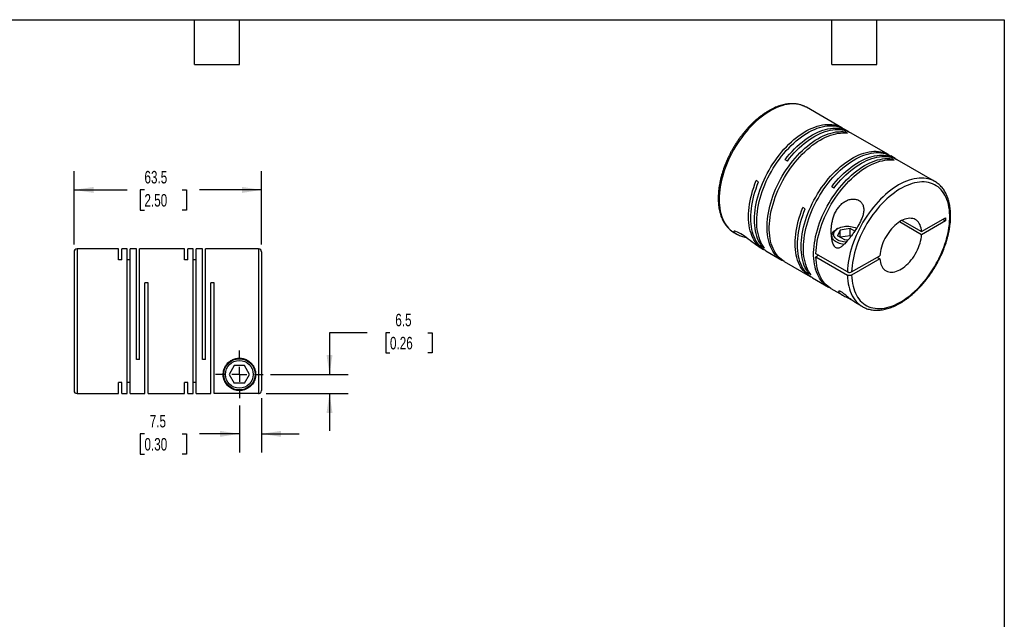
# Model space of a CAD drawing. Header units: millimetres. Extents: x 13 to 546, y 13 to 419.
# Tile 3 of 3: x 213 to 546, y 216 to 419. Entities that reach past the tile are written whole.
import ezdxf

# ---------------------------------------------------------------- set-up
doc = ezdxf.new("R2010")
doc.units = ezdxf.units.MM
doc.header["$LTSCALE"] = 2
doc.linetypes.add('SLD-Center', pattern=[19.05, 15.24, -1.27, 1.27, -1.27])
doc.linetypes.add('SLD-Solid', pattern=[0])
doc.layers.add('CENTER', color=40, linetype='SLD-Center')
doc.layers.add('DIMENSIONS', color=140, linetype='SLD-Solid', lineweight=25)
doc.layers.add('TEXT', color=140, linetype='SLD-Solid', lineweight=25)
doc.styles.add('SLDTEXTSTYLE0', font='TXT', dxfattribs={"width": 0.7})
doc.dimstyles.new('SLDDIMSTYLE1', dxfattribs={"dimtxt": 4.316016, "dimasz": 6.604, "dimexe": 0, "dimexo": 0.0625, "dimgap": 1.079004, "dimtad": 0, "dimtih": 1, "dimtoh": 1, "dimdec": 1, "dimrnd": 1e-09, "dimzin": 12, "dimdsep": 46, "dimtxsty": 'SLDTEXTSTYLE0', "dimsah": 1, "dimcen": 0.09, "dimadec": 0, "dimazin": 3, "dimtfac": 1, "dimtdec": 1, "dimtmove": 0, "dimatfit": 0, "dimfxl": 0, "dimfrac": 2, "dimtolj": 1, "dimtzin": 12, "dimarcsym": 0})
doc.dimstyles.new('SLDDIMSTYLE4', dxfattribs={"dimtxt": 4.316016, "dimasz": 6.604, "dimexe": 0, "dimexo": 0.0625, "dimgap": 1.079004, "dimtad": 0, "dimtih": 1, "dimtoh": 1, "dimdec": 1, "dimrnd": 1e-09, "dimzin": 12, "dimdsep": 46, "dimtxsty": 'SLDTEXTSTYLE0', "dimsah": 1, "dimcen": 0.09, "dimadec": 0, "dimazin": 3, "dimtfac": 1, "dimtdec": 1, "dimtofl": 0, "dimtmove": 0, "dimatfit": 3, "dimfxl": 0, "dimfrac": 2, "dimtolj": 1, "dimtzin": 12, "dimarcsym": 0})

# ---------------------------------------------------------------- blocks, each defined once
blk = doc.blocks.new('_D_5')
at = {"layer": 'DIMENSIONS'}
for p, q in [((231.04, 342.95), (231.04, 367.76)), ((294.54, 342.95), (294.54, 367.76)), ((231.04, 361.41), (249.03, 361.41)), ((254.88, 361.41), (253.43, 361.41)), ((253.43, 361.41), (253.43, 354.56)), ((267.7, 361.41), (269.15, 361.41)), ((269.15, 361.41), (269.15, 354.56)), ((294.54, 361.41), (273.55, 361.41)), ((253.43, 354.56), (254.88, 354.56)), ((269.15, 354.56), (267.7, 354.56))]:
    blk.add_line(p, q, dxfattribs=at)
for points in [[(231.04, 361.41), (237.65, 360.4), (237.65, 362.43)], [(294.54, 361.41), (287.94, 362.43), (287.94, 360.4)]]:
    blk.add_solid(points, dxfattribs=at)
at = {"layer": 'DIMENSIONS', "char_height": 4.233, "attachment_point": 1, "style": 'SLDTEXTSTYLE0'}
for s, insert in [('63.5', (254.88, 367.84)), ('2.50', (254.88, 360.01))]:
    blk.add_mtext(s, dxfattribs=dict(at, insert=insert))
blk = doc.blocks.new('_D_6')
at = {"layer": 'DIMENSIONS'}
for p, q in [((294.54, 290.88), (294.54, 272.4)), ((287.04, 288.33), (287.04, 272.4)), ((254.88, 278.75), (253.43, 278.75)), ((253.43, 278.75), (253.43, 271.89)), ((267.7, 278.75), (269.15, 278.75)), ((269.15, 278.75), (269.15, 271.89)), ((287.04, 278.75), (273.55, 278.75)), ((294.54, 278.75), (307.24, 278.75)), ((253.43, 271.89), (254.88, 271.89)), ((269.15, 271.89), (267.7, 271.89))]:
    blk.add_line(p, q, dxfattribs=at)
for points in [[(287.04, 278.75), (280.44, 279.76), (280.44, 277.73)], [(294.54, 278.75), (301.15, 277.73), (301.15, 279.76)]]:
    blk.add_solid(points, dxfattribs=at)
at = {"layer": 'DIMENSIONS', "char_height": 4.233, "attachment_point": 1, "style": 'SLDTEXTSTYLE0'}
for s, insert in [('7.5', (256.67, 285.17)), ('0.30', (254.88, 277.34))]:
    blk.add_mtext(s, dxfattribs=dict(at, insert=insert))
blk = doc.blocks.new('_D_7')
at = {"layer": 'DIMENSIONS'}
for p, q in [((330.26, 313.01), (317.56, 313.01)), ((317.56, 313.01), (317.56, 298.91)), ((338.04, 313.01), (336.6, 313.01)), ((336.6, 313.01), (336.6, 306.15)), ((350.87, 313.01), (352.32, 313.01)), ((352.32, 313.01), (352.32, 306.15)), ((336.6, 306.15), (338.04, 306.15)), ((352.32, 306.15), (350.87, 306.15)), ((297.62, 298.91), (323.91, 298.91)), ((296.08, 292.42), (323.91, 292.42)), ((317.56, 292.42), (317.56, 279.72))]:
    blk.add_line(p, q, dxfattribs=at)
for points in [[(317.56, 298.91), (318.58, 305.52), (316.55, 305.52)], [(317.56, 292.42), (316.55, 285.82), (318.58, 285.82)]]:
    blk.add_solid(points, dxfattribs=at)
at = {"layer": 'DIMENSIONS', "char_height": 4.233, "attachment_point": 1, "style": 'SLDTEXTSTYLE0'}
for s, insert in [('6.5', (339.84, 319.43)), ('0.26', (338.04, 311.61))]:
    blk.add_mtext(s, dxfattribs=dict(at, insert=insert))
blk = doc.blocks.new('SW_CENTERMARKSYMBOL_2')
at = {"layer": 'CENTER', "color": 0}
for p, q in [((0, 5.08), (0, 8.04)), ((-5.08, 0), (-8.04, 0)), ((0, 0), (-2.54, 0)), ((0, 0), (0, 2.54)), ((0, 0), (0, -2.54)), ((0, 0), (2.54, 0)), ((5.08, 0), (8.04, 0)), ((0, -5.08), (0, -8.04))]:
    blk.add_line(p, q, dxfattribs=at)

msp = doc.modelspace()

# ---------------------------------------------------------------- linework, layer by layer
for p, q in [((479.07, 389.4), (479.05, 389.41)), ((491.05, 382.48), (479.07, 389.4)), ((493.28, 381.2), (491.83, 382.03)), ((493.02, 380.63), (492.24, 381.08)), ((492.24, 380.71), (492.24, 381.08)), ((506.86, 373.36), (494.06, 380.75)), ((472.62, 371.18), (471.84, 371.63)), ((509.08, 372.07), (507.64, 372.91)), ((508.82, 371.51), (508.04, 371.95)), ((508.04, 371.59), (508.04, 371.95)), ((522.56, 364.3), (509.86, 371.62)), ((462.88, 364.12), (462.11, 364.57)), ((488.42, 362.06), (487.64, 362.51)), ((478.69, 354.99), (477.91, 355.44)), ((518.07, 346.21), (510.55, 350.55)), ((511.47, 351.08), (518.07, 347.27)), ((518.07, 347.27), (526.22, 351.98)), ((526.22, 350.92), (518.07, 346.21)), ((525.3, 351.45), (526.22, 350.92)), ((526.22, 351.98), (526.22, 350.92)), ((454.57, 346.97), (455.32, 346.53)), ((489.66, 348.3), (489.23, 348.06)), ((490.53, 347.8), (489.64, 345.87)), ((493.88, 348.32), (490.53, 347.8)), ((490.53, 345.35), (490.53, 347.8)), ((495.45, 347.41), (493.88, 348.32)), ((493.88, 345.87), (493.88, 348.32)), ((487.68, 345.9), (487.68, 344.91)), ((492.09, 344.45), (489.64, 345.87)), ((493.88, 345.87), (490.53, 345.35)), ((492.09, 344.45), (493.37, 344.65)), ((494.19, 345.69), (493.88, 345.87)), ((231.04, 340.41), (231.04, 293.41)), ((246.14, 341.41), (232.04, 341.41)), ((232.04, 341.41), (232.04, 292.41)), ((246.14, 337.68), (246.14, 341.41)), ((248.99, 341.41), (247.24, 341.41)), ((247.24, 337.68), (247.24, 341.41)), ((248.99, 292.41), (248.99, 341.41)), ((252.14, 341.41), (250.09, 341.41)), ((250.09, 292.41), (250.09, 341.41)), ((252.14, 303.91), (252.14, 341.41)), ((268.49, 341.41), (253.24, 341.41)), ((253.24, 303.91), (253.24, 341.41)), ((268.49, 337.68), (268.49, 341.41)), ((271.34, 341.41), (269.59, 341.41)), ((269.59, 337.68), (269.59, 341.41)), ((271.34, 292.41), (271.34, 341.41)), ((274.49, 341.41), (272.44, 341.41)), ((272.44, 292.41), (272.44, 341.41)), ((274.49, 303.91), (274.49, 341.41)), ((293.54, 341.41), (275.59, 341.41)), ((275.59, 303.91), (275.59, 341.41)), ((293.54, 341.41), (293.54, 292.42)), ((294.54, 340.41), (294.54, 293.42)), ((463.02, 342.09), (464.54, 341.21)), ((464.12, 342.17), (464.44, 342.36)), ((464.9, 341.72), (464.12, 342.17)), ((465.32, 340.76), (470.8, 337.6)), ((247.24, 337.68), (246.14, 337.68)), ((250.09, 337.68), (248.99, 337.68)), ((269.59, 337.68), (268.49, 337.68)), ((272.44, 337.68), (271.34, 337.68)), ((471.58, 337.15), (480.34, 332.09)), ((492.99, 333.61), (482.31, 339.78)), ((483.23, 339.25), (482.31, 338.71)), ((482.31, 338.71), (492.99, 332.55)), ((494.4, 333.61), (503.96, 339.13)), ((503.96, 338.07), (494.4, 332.55)), ((503.04, 338.6), (503.96, 338.07)), ((479.92, 333.05), (480.24, 333.23)), ((480.7, 332.6), (479.92, 333.05)), ((481.12, 331.64), (486.6, 328.47)), ((256.09, 329.91), (254.99, 329.91)), ((254.99, 292.41), (254.99, 329.91)), ((256.09, 292.41), (256.09, 329.91)), ((278.44, 329.91), (277.34, 329.91)), ((277.34, 292.41), (277.34, 329.91)), ((278.44, 292.42), (278.44, 329.91)), ((487.38, 328.02), (491.4, 325.7)), ((495.53, 323.32), (498.06, 321.86)), ((498.06, 321.86), (498.09, 321.84)), ((253.24, 303.91), (252.14, 303.91)), ((275.59, 303.91), (274.49, 303.91)), ((285.31, 301.91), (283.58, 298.91)), ((288.77, 301.91), (285.31, 301.91)), ((290.51, 298.91), (288.77, 301.91)), ((283.58, 298.91), (285.31, 295.91)), ((288.77, 295.91), (290.51, 298.91)), ((247.24, 296.15), (246.14, 296.15)), ((246.14, 292.41), (246.14, 296.15)), ((247.24, 292.41), (247.24, 296.15)), ((250.09, 296.15), (248.99, 296.15)), ((269.59, 296.15), (268.49, 296.15)), ((268.49, 292.41), (268.49, 296.15)), ((269.59, 292.41), (269.59, 296.15)), ((272.44, 296.15), (271.34, 296.15)), ((288.77, 295.91), (285.31, 295.91)), ((232.04, 292.41), (246.14, 292.41)), ((247.24, 292.41), (248.99, 292.41)), ((250.09, 292.41), (254.99, 292.41)), ((256.09, 292.41), (268.49, 292.41)), ((269.59, 292.41), (271.34, 292.41)), ((272.44, 292.41), (277.34, 292.41)), ((293.54, 292.42), (278.44, 292.42))]:
    msp.add_line(p, q)
at = {"flags": 128}
for points in [[(479.05, 389.41), (478.58, 389.66), (477.91, 389.95), (477.21, 390.19), (476.49, 390.36), (475.74, 390.48), (474.96, 390.54), (474.16, 390.54), (473.34, 390.48), (472.51, 390.36), (471.66, 390.19), (470.8, 389.95), (469.92, 389.66), (469.04, 389.31), (468.16, 388.9), (467.26, 388.44), (466.37, 387.92), (465.48, 387.36), (464.6, 386.74), (463.71, 386.07), (462.84, 385.36), (461.98, 384.6), (461.13, 383.79), (460.29, 382.95), (459.48, 382.06), (458.68, 381.14), (457.9, 380.19), (457.15, 379.2), (456.42, 378.18), (455.72, 377.14), (455.05, 376.08), (454.41, 374.99), (453.81, 373.88), (453.24, 372.76), (452.7, 371.63), (452.2, 370.49), (451.74, 369.34), (451.32, 368.19), (450.95, 367.04), (450.61, 365.89), (450.32, 364.75), (450.07, 363.61), (449.86, 362.49), (449.7, 361.39), (449.59, 360.3), (449.52, 359.23), (449.49, 358.19), (449.52, 357.17), (449.59, 356.19), (449.7, 355.23), (449.86, 354.31), (450.06, 353.42), (450.31, 352.58), (450.61, 351.78), (450.94, 351.02), (451.32, 350.3), (451.74, 349.63), (452.2, 349.01), (452.69, 348.45), (453.23, 347.93), (453.8, 347.47), (454.41, 347.06), (454.57, 346.97)], [(464.12, 342.17), (463.67, 342.8), (463.26, 343.47), (462.88, 344.18), (462.55, 344.95), (462.27, 345.75), (462.02, 346.6), (461.83, 347.49), (461.67, 348.41), (461.56, 349.37), (461.5, 350.35), (461.48, 351.37), (461.51, 352.41), (461.58, 353.48), (461.7, 354.56), (461.86, 355.67), (462.07, 356.78), (462.32, 357.91), (462.62, 359.05), (462.96, 360.2), (463.34, 361.35), (463.76, 362.49), (464.22, 363.64), (464.72, 364.78), (465.25, 365.9), (465.82, 367.02), (466.43, 368.12), (467.07, 369.2), (467.74, 370.27), (468.44, 371.31), (469.16, 372.32), (469.91, 373.3), (470.69, 374.25), (471.48, 375.17), (472.3, 376.05), (473.13, 376.89), (473.98, 377.69), (474.84, 378.45), (475.71, 379.16), (476.59, 379.83), (477.47, 380.44), (478.36, 381.01), (479.25, 381.52), (480.14, 381.98), (481.02, 382.38), (481.9, 382.73), (482.77, 383.03), (483.63, 383.26), (484.48, 383.44), (485.31, 383.56), (486.13, 383.62), (486.92, 383.62), (487.7, 383.57), (488.45, 383.45), (489.17, 383.28), (489.87, 383.04), (490.54, 382.75), (491.18, 382.41), (491.44, 382.25)], [(464.9, 341.72), (464.45, 342.35), (464.03, 343.02), (463.66, 343.74), (463.33, 344.5), (463.05, 345.31), (462.8, 346.15), (462.6, 347.04), (462.45, 347.96), (462.34, 348.92), (462.28, 349.9), (462.26, 350.92), (462.29, 351.96), (462.36, 353.03), (462.48, 354.11), (462.64, 355.22), (462.85, 356.34), (463.1, 357.47), (463.4, 358.6), (463.74, 359.75), (464.12, 360.9), (464.54, 362.04), (465, 363.19), (465.49, 364.33), (466.03, 365.46), (466.6, 366.57), (467.21, 367.67), (467.85, 368.76), (468.52, 369.82), (469.21, 370.86), (469.94, 371.87), (470.69, 372.85), (471.47, 373.8), (472.26, 374.72), (473.08, 375.6), (473.91, 376.44), (474.76, 377.24), (475.62, 378), (476.49, 378.71), (477.37, 379.38), (478.25, 379.99), (479.14, 380.56), (480.03, 381.07), (480.91, 381.53), (481.8, 381.94), (482.68, 382.29), (483.55, 382.58), (484.41, 382.81), (485.26, 382.99), (486.09, 383.11), (486.9, 383.17), (487.7, 383.17), (488.47, 383.12), (489.22, 383), (489.95, 382.83), (490.65, 382.6), (491.32, 382.31), (491.83, 382.03)], [(471.19, 337.38), (470.92, 337.53), (470.3, 337.91), (469.72, 338.34), (469.17, 338.83), (468.65, 339.37), (468.18, 339.96), (467.74, 340.61), (467.35, 341.3), (466.99, 342.03), (466.68, 342.81), (466.41, 343.64), (466.18, 344.5), (466, 345.4), (465.87, 346.34), (465.77, 347.3), (465.73, 348.3), (465.73, 349.33), (465.77, 350.38), (465.87, 351.46), (466, 352.55), (466.18, 353.66), (466.41, 354.78), (466.68, 355.92), (466.99, 357.06), (467.35, 358.2), (467.74, 359.35), (468.18, 360.5), (468.65, 361.64), (469.17, 362.78), (469.72, 363.9), (470.3, 365.01), (470.92, 366.1), (471.57, 367.18), (472.25, 368.23), (472.96, 369.26), (473.7, 370.26), (474.46, 371.23), (475.24, 372.17), (476.05, 373.07), (476.87, 373.94), (477.71, 374.76), (478.56, 375.55), (479.43, 376.29), (480.3, 376.98), (481.18, 377.63), (482.07, 378.22), (482.96, 378.77), (483.84, 379.26), (484.73, 379.7), (485.61, 380.08), (486.49, 380.41), (487.36, 380.68), (488.21, 380.89), (489.05, 381.05), (489.88, 381.14), (490.69, 381.18), (491.47, 381.16), (492.24, 381.08)], [(471.58, 337.15), (471.08, 337.46), (470.5, 337.89), (469.95, 338.38), (469.43, 338.92), (468.96, 339.52), (468.52, 340.16), (468.12, 340.85), (467.77, 341.58), (467.46, 342.37), (467.19, 343.19), (466.96, 344.05), (466.78, 344.95), (466.64, 345.89), (466.55, 346.86), (466.51, 347.85), (466.51, 348.88), (466.55, 349.93), (466.64, 351.01), (466.78, 352.1), (466.96, 353.21), (467.19, 354.33), (467.46, 355.47), (467.77, 356.61), (468.12, 357.76), (468.52, 358.9), (468.96, 360.05), (469.43, 361.19), (469.95, 362.33), (470.5, 363.45), (471.08, 364.56), (471.7, 365.66), (472.35, 366.73), (473.03, 367.78), (473.74, 368.81), (474.48, 369.81), (475.24, 370.78), (476.02, 371.72), (476.83, 372.63), (477.65, 373.49), (478.49, 374.32), (479.34, 375.1), (480.2, 375.84), (481.08, 376.53), (481.96, 377.18), (482.84, 377.77), (483.73, 378.32), (484.62, 378.81), (485.51, 379.25), (486.39, 379.63), (487.27, 379.96), (488.13, 380.23), (488.99, 380.44), (489.83, 380.6), (490.66, 380.69), (491.46, 380.73), (492.25, 380.71), (493.02, 380.63)], [(471.84, 371.63), (472.6, 372.59), (473.39, 373.52), (474.2, 374.42), (475.03, 375.28), (475.87, 376.09), (476.72, 376.87), (477.59, 377.6), (478.47, 378.28), (479.35, 378.92), (480.23, 379.5), (481.12, 380.04), (482.01, 380.52), (482.9, 380.94), (483.78, 381.32), (484.65, 381.63), (485.52, 381.89), (486.37, 382.09), (487.21, 382.23), (488.03, 382.32), (488.84, 382.34), (489.62, 382.31), (490.38, 382.22), (491.12, 382.07), (491.82, 381.86), (492.51, 381.59), (493.16, 381.27), (493.66, 380.96)], [(472.62, 371.18), (473.38, 372.14), (474.17, 373.07), (474.98, 373.97), (475.8, 374.83), (476.65, 375.64), (477.5, 376.42), (478.37, 377.15), (479.24, 377.83), (480.13, 378.47), (481.01, 379.05), (481.9, 379.59), (482.79, 380.07), (483.68, 380.5), (484.56, 380.87), (485.43, 381.18), (486.3, 381.44), (487.15, 381.64), (487.99, 381.79), (488.81, 381.87), (489.61, 381.89), (490.4, 381.86), (491.16, 381.77), (491.89, 381.62), (492.6, 381.41), (493.28, 381.14), (493.93, 380.82), (494.06, 380.75)], [(479.92, 333.05), (479.47, 333.67), (479.06, 334.34), (478.69, 335.06), (478.36, 335.82), (478.07, 336.63), (477.83, 337.48), (477.63, 338.36), (477.48, 339.29), (477.37, 340.24), (477.3, 341.23), (477.28, 342.25), (477.31, 343.29), (477.39, 344.35), (477.5, 345.44), (477.67, 346.54), (477.88, 347.66), (478.13, 348.79), (478.42, 349.93), (478.76, 351.08), (479.14, 352.22), (479.56, 353.37), (480.02, 354.51), (480.52, 355.65), (481.06, 356.78), (481.63, 357.9), (482.23, 359), (482.87, 360.08), (483.54, 361.14), (484.24, 362.18), (484.97, 363.19), (485.72, 364.18), (486.49, 365.13), (487.29, 366.05), (488.1, 366.93), (488.94, 367.77), (489.78, 368.57), (490.64, 369.33), (491.51, 370.04), (492.39, 370.7), (493.28, 371.32), (494.16, 371.88), (495.05, 372.4), (495.94, 372.86), (496.83, 373.26), (497.7, 373.61), (498.57, 373.9), (499.43, 374.14), (500.28, 374.32), (501.11, 374.44), (501.93, 374.5), (502.73, 374.5), (503.5, 374.44), (504.25, 374.33), (504.98, 374.15), (505.67, 373.92), (506.34, 373.63), (506.98, 373.29), (507.24, 373.12)], [(480.7, 332.6), (480.25, 333.22), (479.84, 333.89), (479.47, 334.61), (479.14, 335.38), (478.85, 336.18), (478.61, 337.03), (478.41, 337.92), (478.25, 338.84), (478.14, 339.79), (478.08, 340.78), (478.06, 341.8), (478.09, 342.84), (478.16, 343.9), (478.28, 344.99), (478.44, 346.09), (478.65, 347.21), (478.91, 348.34), (479.2, 349.48), (479.54, 350.63), (479.92, 351.77), (480.34, 352.92), (480.8, 354.07), (481.3, 355.2), (481.83, 356.33), (482.41, 357.45), (483.01, 358.55), (483.65, 359.63), (484.32, 360.69), (485.02, 361.73), (485.74, 362.75), (486.49, 363.73), (487.27, 364.68), (488.07, 365.6), (488.88, 366.48), (489.71, 367.32), (490.56, 368.12), (491.42, 368.88), (492.29, 369.59), (493.17, 370.25), (494.05, 370.87), (494.94, 371.43), (495.83, 371.95), (496.72, 372.41), (497.6, 372.81), (498.48, 373.16), (499.35, 373.46), (500.21, 373.69), (501.06, 373.87), (501.89, 373.99), (502.71, 374.05), (503.5, 374.05), (504.28, 373.99), (505.03, 373.88), (505.75, 373.7), (506.45, 373.47), (507.12, 373.18), (507.64, 372.91)], [(487, 328.26), (486.73, 328.4), (486.11, 328.78), (485.52, 329.22), (484.97, 329.71), (484.46, 330.25), (483.98, 330.84), (483.55, 331.48), (483.15, 332.17), (482.79, 332.91), (482.48, 333.69), (482.21, 334.51), (481.99, 335.38), (481.81, 336.28), (481.67, 337.21), (481.58, 338.18), (481.53, 339.18), (481.53, 340.21), (481.58, 341.26), (481.67, 342.33), (481.81, 343.43), (481.99, 344.54), (482.21, 345.66), (482.48, 346.79), (482.79, 347.93), (483.15, 349.08), (483.55, 350.23), (483.98, 351.38), (484.46, 352.52), (484.97, 353.65), (485.52, 354.78), (486.11, 355.89), (486.73, 356.98), (487.38, 358.06), (488.06, 359.11), (488.77, 360.14), (489.5, 361.14), (490.26, 362.11), (491.05, 363.05), (491.85, 363.95), (492.67, 364.82), (493.51, 365.64), (494.36, 366.42), (495.23, 367.16), (496.1, 367.86), (496.98, 368.5), (497.87, 369.1), (498.76, 369.64), (499.65, 370.14), (500.54, 370.57), (501.42, 370.96), (502.29, 371.29), (503.16, 371.56), (504.01, 371.77), (504.86, 371.92), (505.68, 372.02), (506.49, 372.06), (507.28, 372.04), (508.04, 371.95)], [(482.31, 339.78), (482.36, 340.83), (482.45, 341.9), (482.59, 342.99), (482.77, 344.1), (482.99, 345.23), (483.26, 346.36), (483.58, 347.5), (483.93, 348.65), (484.33, 349.8), (484.77, 350.94), (485.24, 352.08), (485.76, 353.22), (486.31, 354.34), (486.89, 355.45), (487.51, 356.54), (488.16, 357.62), (488.84, 358.67), (489.55, 359.7), (490.29, 360.7), (491.05, 361.67), (491.83, 362.61), (492.64, 363.51), (493.46, 364.37), (494.3, 365.2), (495.15, 365.98), (496.01, 366.72), (496.89, 367.41), (497.77, 368.06), (498.65, 368.65), (499.54, 369.2), (500.43, 369.69), (501.32, 370.13), (502.2, 370.51), (503.07, 370.84), (503.94, 371.11), (504.79, 371.32), (505.64, 371.47), (506.46, 371.57), (507.27, 371.61), (508.06, 371.59), (508.82, 371.51)], [(487.64, 362.51), (488.41, 363.47), (489.2, 364.4), (490, 365.3), (490.83, 366.15), (491.67, 366.97), (492.53, 367.74), (493.39, 368.47), (494.27, 369.16), (495.15, 369.79), (496.04, 370.38), (496.93, 370.91), (497.82, 371.39), (498.7, 371.82), (499.58, 372.19), (500.46, 372.51), (501.32, 372.77), (502.17, 372.97), (503.01, 373.11), (503.84, 373.2), (504.64, 373.22), (505.42, 373.19), (506.18, 373.09), (506.92, 372.94), (507.63, 372.73), (508.31, 372.47), (508.96, 372.14), (509.47, 371.84)], [(488.42, 362.06), (489.19, 363.02), (489.97, 363.95), (490.78, 364.85), (491.61, 365.7), (492.45, 366.52), (493.3, 367.3), (494.17, 368.03), (495.05, 368.71), (495.93, 369.34), (496.82, 369.93), (497.71, 370.46), (498.59, 370.95), (499.48, 371.37), (500.36, 371.74), (501.24, 372.06), (502.1, 372.32), (502.95, 372.52), (503.79, 372.66), (504.61, 372.75), (505.42, 372.77), (506.2, 372.74), (506.96, 372.65), (507.7, 372.49), (508.41, 372.29), (509.09, 372.02), (509.74, 371.69), (509.86, 371.62)], [(464.94, 341), (464.41, 341.29), (463.8, 341.69), (463.23, 342.15), (462.7, 342.66), (462.2, 343.22), (461.74, 343.83), (461.32, 344.49), (460.94, 345.2), (460.6, 345.96), (460.31, 346.75), (460.05, 347.59), (459.85, 348.47), (459.68, 349.39), (459.57, 350.33), (459.49, 351.32), (459.47, 352.33), (459.48, 353.36), (459.55, 354.42), (459.66, 355.5), (459.81, 356.6), (460.01, 357.72), (460.25, 358.85), (460.54, 359.98), (460.87, 361.13), (461.24, 362.27), (461.65, 363.42), (462.11, 364.57)], [(465.32, 340.76), (465.19, 340.83), (464.59, 341.24), (464.02, 341.69), (463.48, 342.2), (462.98, 342.76), (462.52, 343.38), (462.1, 344.04), (461.72, 344.75), (461.38, 345.5), (461.09, 346.3), (460.83, 347.14), (460.63, 348.02), (460.46, 348.93), (460.34, 349.88), (460.27, 350.86), (460.24, 351.87), (460.26, 352.91), (460.32, 353.97), (460.43, 355.05), (460.59, 356.15), (460.79, 357.27), (461.03, 358.4), (461.32, 359.53), (461.65, 360.68), (462.02, 361.82), (462.43, 362.97), (462.88, 364.12)], [(522.57, 364.29), (522.4, 364.38), (521.75, 364.71), (521.06, 364.97), (520.35, 365.18), (519.61, 365.33), (518.84, 365.41), (518.06, 365.44), (517.25, 365.42), (516.42, 365.33), (515.58, 365.18), (514.72, 364.97), (513.86, 364.71), (512.98, 364.39), (512.09, 364.01), (511.2, 363.58), (510.31, 363.09), (509.42, 362.55), (508.53, 361.95), (507.65, 361.31), (506.77, 360.62), (505.9, 359.88), (505.05, 359.1), (504.2, 358.28), (503.38, 357.41), (502.57, 356.51), (501.78, 355.57), (501.02, 354.6), (500.28, 353.6), (499.56, 352.57), (498.88, 351.52), (498.22, 350.44), (497.6, 349.34), (497.01, 348.23), (496.46, 347.1), (495.94, 345.96), (495.46, 344.82), (495.02, 343.67), (494.62, 342.52), (494.26, 341.37), (493.95, 340.22), (493.68, 339.08), (493.45, 337.96), (493.26, 336.84), (493.13, 335.75), (493.03, 334.67), (492.99, 333.61)], [(494.4, 332.55), (494.45, 331.57), (494.54, 330.63), (494.68, 329.72), (494.86, 328.84), (495.09, 328), (495.36, 327.2), (495.67, 326.45), (496.02, 325.73), (496.42, 325.07), (496.86, 324.45), (497.33, 323.88), (497.84, 323.37), (498.39, 322.9), (498.97, 322.5), (499.59, 322.14), (500.24, 321.84), (500.91, 321.6), (501.62, 321.42), (502.35, 321.3), (503.1, 321.23), (503.87, 321.22), (504.67, 321.27), (505.48, 321.38), (506.31, 321.55), (507.15, 321.78), (508, 322.06), (508.86, 322.4), (509.72, 322.79), (510.59, 323.24), (511.46, 323.75), (512.33, 324.3), (513.19, 324.91), (514.05, 325.56), (514.9, 326.26), (515.74, 327.01), (516.57, 327.79), (517.38, 328.62), (518.18, 329.49), (518.95, 330.39), (519.7, 331.33), (520.43, 332.3), (521.13, 333.3), (521.81, 334.32), (522.46, 335.36), (523.07, 336.43), (523.65, 337.51), (524.2, 338.61), (524.71, 339.71), (525.18, 340.83), (525.62, 341.95), (526.01, 343.07), (526.37, 344.19), (526.68, 345.31), (526.95, 346.42), (527.17, 347.52), (527.35, 348.61), (527.49, 349.68), (527.58, 350.73), (527.62, 351.76), (527.62, 352.76), (527.58, 353.74), (527.49, 354.68), (527.35, 355.6), (527.17, 356.48), (526.95, 357.32), (526.68, 358.12), (526.37, 358.87), (526.01, 359.59), (525.62, 360.25), (525.18, 360.87), (524.71, 361.44), (524.2, 361.96), (523.65, 362.42), (523.07, 362.83), (522.46, 363.19), (521.81, 363.49), (521.13, 363.73), (520.43, 363.92), (519.7, 364.04), (518.95, 364.11), (518.18, 364.12), (517.38, 364.07), (516.57, 363.96), (515.74, 363.8), (514.9, 363.57), (514.05, 363.29), (513.19, 362.95), (512.33, 362.56), (511.46, 362.11), (510.59, 361.61), (509.72, 361.06), (508.86, 360.45), (508, 359.8), (507.15, 359.1), (506.31, 358.36), (505.48, 357.57), (504.67, 356.74), (503.87, 355.88), (503.1, 354.97), (502.35, 354.04), (501.62, 353.07), (500.91, 352.07), (500.24, 351.05), (499.59, 350.01), (498.97, 348.94), (498.39, 347.86), (497.84, 346.77), (497.33, 345.66), (496.86, 344.54), (496.42, 343.42), (496.02, 342.3), (495.67, 341.18), (495.36, 340.06), (495.09, 338.95), (494.86, 337.85), (494.68, 336.76), (494.54, 335.69), (494.45, 334.64), (494.4, 333.61)], [(480.74, 331.87), (480.22, 332.16), (479.61, 332.56), (479.04, 333.02), (478.51, 333.53), (478.01, 334.09), (477.55, 334.7), (477.13, 335.36), (476.75, 336.07), (476.41, 336.83), (476.11, 337.63), (475.86, 338.46), (475.65, 339.34), (475.49, 340.26), (475.37, 341.21), (475.3, 342.19), (475.27, 343.2), (475.29, 344.23), (475.35, 345.3), (475.46, 346.38), (475.61, 347.48), (475.81, 348.59), (476.06, 349.72), (476.34, 350.86), (476.67, 352), (477.04, 353.15), (477.46, 354.3), (477.91, 355.44)], [(481.12, 331.64), (481, 331.71), (480.39, 332.11), (479.82, 332.57), (479.28, 333.08), (478.78, 333.64), (478.32, 334.25), (477.9, 334.92), (477.52, 335.62), (477.19, 336.38), (476.89, 337.18), (476.64, 338.02), (476.43, 338.89), (476.27, 339.81), (476.15, 340.76), (476.07, 341.74), (476.05, 342.75), (476.07, 343.79), (476.13, 344.85), (476.24, 345.93), (476.39, 347.03), (476.59, 348.14), (476.83, 349.27), (477.12, 350.41), (477.45, 351.55), (477.82, 352.7), (478.23, 353.85), (478.69, 354.99)], [(518.07, 347.27), (518.01, 347.9), (517.9, 348.49), (517.75, 349.04), (517.55, 349.55), (517.31, 350.02), (517.03, 350.43), (516.71, 350.8), (516.35, 351.11), (515.95, 351.37), (515.52, 351.56), (515.07, 351.7), (514.58, 351.78), (514.07, 351.8), (513.55, 351.76), (513, 351.65), (512.44, 351.49), (511.87, 351.27), (511.3, 351), (510.73, 350.66), (510.15, 350.28), (509.58, 349.84), (509.03, 349.36), (508.48, 348.83), (507.95, 348.26), (507.44, 347.66), (506.96, 347.02), (506.5, 346.35), (506.07, 345.66), (505.68, 344.95), (505.32, 344.23), (505, 343.49), (504.72, 342.75), (504.47, 342), (504.28, 341.27), (504.12, 340.54), (504.02, 339.82), (503.96, 339.13)], [(463.02, 342.09), (462.92, 342.14), (462.47, 342.42), (462, 342.75), (461.36, 343.21), (460.66, 343.74), (460.02, 344.23), (459.35, 344.75), (458.71, 345.24), (458.06, 345.72), (457.43, 346.15), (456.82, 346.54), (456.23, 346.88), (455.69, 347.15), (455.2, 347.34), (454.81, 347.44), (454.57, 347.44), (454.45, 347.37), (454.48, 347.2), (454.68, 346.98), (455.12, 346.65), (455.77, 346.29), (455.77, 346.29)], [(491.77, 342.92), (491.33, 342.99), (490.79, 343.11), (490.27, 343.27), (489.78, 343.46), (489.34, 343.67), (488.94, 343.92), (488.59, 344.19), (488.29, 344.48), (488.04, 344.78), (487.86, 345.1), (487.74, 345.43), (487.69, 345.77), (487.69, 346.11), (487.77, 346.44), (487.9, 346.77), (488.1, 347.09), (488.36, 347.39), (488.67, 347.67), (489.03, 347.94), (489.23, 348.06)], [(492.54, 343.69), (492.22, 343.71), (491.68, 343.78), (491.15, 343.89), (490.65, 344.03), (490.19, 344.21), (489.76, 344.41), (489.38, 344.65), (489.05, 344.9), (488.77, 345.18), (488.55, 345.48), (488.4, 345.79), (488.31, 346.11), (488.28, 346.43), (488.32, 346.75), (488.43, 347.06), (488.6, 347.37), (488.83, 347.66), (489.12, 347.94), (489.47, 348.19), (489.86, 348.42), (490.3, 348.61), (490.77, 348.78), (491.28, 348.92), (491.81, 349.01), (492.36, 349.08), (492.91, 349.1), (493.47, 349.09), (494.02, 349.03), (494.55, 348.94), (495.07, 348.82), (495.55, 348.66), (496, 348.47), (496.11, 348.41)], [(503.96, 338.07), (504.02, 337.44), (504.12, 336.85), (504.28, 336.3), (504.47, 335.79), (504.72, 335.32), (505, 334.91), (505.32, 334.54), (505.68, 334.23), (506.07, 333.98), (506.5, 333.78), (506.96, 333.64), (507.44, 333.56), (507.95, 333.54), (508.48, 333.58), (509.03, 333.69), (509.58, 333.85), (510.15, 334.07), (510.73, 334.35), (511.3, 334.68), (511.87, 335.06), (512.44, 335.5), (513, 335.98), (513.55, 336.51), (514.07, 337.08), (514.58, 337.68), (515.07, 338.32), (515.52, 338.99), (515.95, 339.68), (516.35, 340.39), (516.71, 341.12), (517.03, 341.85), (517.31, 342.59), (517.55, 343.34), (517.75, 344.07), (517.9, 344.8), (518.01, 345.52), (518.07, 346.21)], [(487.38, 328.02), (486.89, 328.33), (486.31, 328.76), (485.76, 329.25), (485.24, 329.79), (484.77, 330.38), (484.33, 331.03), (483.93, 331.71), (483.58, 332.45), (483.26, 333.23), (482.99, 334.05), (482.77, 334.91), (482.59, 335.81), (482.45, 336.75), (482.36, 337.72), (482.31, 338.71)], [(492.99, 332.55), (493.03, 331.55), (493.13, 330.58), (493.26, 329.64), (493.45, 328.74), (493.68, 327.87), (493.95, 327.05), (494.26, 326.27), (494.62, 325.53), (495.02, 324.84), (495.46, 324.2), (495.94, 323.61), (496.46, 323.07), (497.01, 322.58), (497.6, 322.15), (498.06, 321.86)]]:
    msp.add_lwpolyline(points, dxfattribs=at)
for radius in [5.3, 4.7]:
    msp.add_circle((287.04, 298.91), radius)
for centre, start, end in [((232.04, 340.41), 90, 180), ((293.54, 340.41), 0, 90), ((232.04, 293.41), 180, 270)]:
    msp.add_arc(centre, 1, start, end)
for points, knots in [([(479.05, 389.41), (479.03, 389.42), (478.82, 389.56), (478.37, 389.77), (477.71, 390.05), (477.02, 390.27), (476.3, 390.45), (475.57, 390.57), (474.81, 390.63), (474.04, 390.64), (473.24, 390.6), (472.43, 390.51), (471.61, 390.36), (470.78, 390.15), (469.93, 389.9), (469.08, 389.59), (468.22, 389.23), (467.37, 388.81), (466.51, 388.35), (465.65, 387.84), (464.79, 387.29), (463.95, 386.69), (463.1, 386.04), (462.27, 385.36), (461.45, 384.63), (460.64, 383.86), (459.85, 383.06), (459.08, 382.22), (458.32, 381.35), (457.58, 380.45), (456.87, 379.52), (456.17, 378.57), (455.51, 377.59), (454.87, 376.59), (454.25, 375.57), (453.67, 374.53), (453.12, 373.47), (452.6, 372.41), (452.11, 371.33), (451.65, 370.25), (451.24, 369.16), (450.86, 368.07), (450.51, 366.98), (450.21, 365.89), (449.94, 364.81), (449.71, 363.73), (449.53, 362.67), (449.38, 361.61), (449.28, 360.57), (449.21, 359.55), (449.19, 358.55), (449.22, 357.57), (449.28, 356.61), (449.39, 355.68), (449.54, 354.78), (449.74, 353.91), (449.97, 353.08), (450.25, 352.28), (450.57, 351.51), (450.93, 350.79), (451.33, 350.11), (451.76, 349.48), (452.23, 348.89), (452.74, 348.35), (453.28, 347.86), (453.85, 347.42), (454.3, 347.11), (454.56, 346.98), (454.61, 346.95)], [0, 0, 0, 0, 0.001139, 0.016197, 0.031253, 0.046327, 0.06144, 0.076609, 0.091845, 0.107154, 0.122539, 0.137994, 0.153513, 0.169085, 0.1847, 0.200349, 0.21602, 0.231706, 0.247401, 0.263098, 0.278793, 0.294484, 0.310168, 0.325846, 0.341516, 0.357179, 0.372835, 0.388484, 0.404127, 0.419765, 0.435398, 0.451027, 0.466653, 0.482278, 0.497901, 0.513524, 0.529147, 0.544772, 0.560399, 0.57603, 0.591664, 0.607303, 0.622948, 0.6386, 0.654259, 0.669926, 0.685602, 0.701287, 0.716981, 0.732684, 0.748395, 0.764112, 0.779834, 0.795557, 0.811273, 0.826978, 0.842663, 0.858317, 0.87393, 0.889491, 0.904988, 0.920413, 0.93576, 0.951029, 0.966225, 0.981358, 0.996445, 1, 1, 1, 1]), ([(498.1, 321.84), (498.26, 321.75), (498.63, 321.54), (499.25, 321.28), (499.93, 321.04), (500.64, 320.85), (501.37, 320.72), (502.12, 320.64), (502.89, 320.62), (503.68, 320.64), (504.48, 320.73), (505.3, 320.86), (506.13, 321.05), (506.98, 321.3), (507.82, 321.59), (508.68, 321.94), (509.54, 322.34), (510.4, 322.79), (511.26, 323.28), (512.11, 323.83), (512.96, 324.42), (513.81, 325.05), (514.64, 325.73), (515.46, 326.44), (516.27, 327.2), (517.07, 327.99), (517.85, 328.82), (518.61, 329.68), (519.36, 330.57), (520.08, 331.5), (520.78, 332.45), (521.45, 333.42), (522.1, 334.42), (522.72, 335.43), (523.31, 336.47), (523.87, 337.52), (524.4, 338.58), (524.9, 339.65), (525.36, 340.73), (525.78, 341.82), (526.18, 342.91), (526.53, 344), (526.84, 345.09), (527.12, 346.18), (527.36, 347.25), (527.56, 348.32), (527.71, 349.38), (527.83, 350.42), (527.9, 351.45), (527.93, 352.46), (527.92, 353.44), (527.86, 354.41), (527.77, 355.34), (527.63, 356.25), (527.44, 357.13), (527.22, 357.97), (526.95, 358.78), (526.64, 359.56), (526.29, 360.29), (525.9, 360.98), (525.48, 361.62), (525.02, 362.22), (524.52, 362.78), (523.99, 363.28), (523.42, 363.74), (522.95, 364.07), (522.65, 364.24), (522.56, 364.28)], [0, 0, 0, 0, 0.011897, 0.026977, 0.042069, 0.057194, 0.072372, 0.087614, 0.102929, 0.118319, 0.133781, 0.149309, 0.164894, 0.180524, 0.19619, 0.211881, 0.22759, 0.243308, 0.25903, 0.274751, 0.290469, 0.30618, 0.321885, 0.337582, 0.353272, 0.368955, 0.384631, 0.4003, 0.415964, 0.431624, 0.447279, 0.462931, 0.478581, 0.494229, 0.509878, 0.525526, 0.541176, 0.556827, 0.572482, 0.58814, 0.603803, 0.619471, 0.635146, 0.650829, 0.666519, 0.682218, 0.697925, 0.713642, 0.729368, 0.745102, 0.760844, 0.77659, 0.792338, 0.808082, 0.823816, 0.839532, 0.85522, 0.87087, 0.886471, 0.90201, 0.917479, 0.932871, 0.948184, 0.963422, 0.978595, 0.993716, 1, 1, 1, 1]), ([(496.87, 349.71), (497.1, 350.14), (497.32, 350.57), (497.72, 351.45), (497.9, 351.9), (498.2, 352.79), (498.31, 353.24), (498.46, 354.13), (498.5, 354.57), (498.47, 355.2), (498.44, 355.41), (498.36, 355.81), (498.31, 356), (498.18, 356.37), (498.09, 356.55), (497.9, 356.89), (497.79, 357.04), (497.41, 357.48), (497.1, 357.72), (496.57, 358), (496.38, 358.07), (495.99, 358.2), (495.78, 358.24), (495.36, 358.3), (495.15, 358.32), (494.71, 358.32), (494.48, 358.3), (493.81, 358.2), (493.37, 358.07), (492.72, 357.8), (492.5, 357.7), (492.09, 357.47), (491.89, 357.34), (491.5, 357.07), (491.31, 356.92), (490.94, 356.61), (490.77, 356.44), (490.26, 355.92), (489.96, 355.55), (489.41, 354.76), (489.16, 354.34), (488.5, 353.05), (488.18, 352.14), (487.83, 350.74), (487.73, 350.26), (487.59, 349.31), (487.54, 348.83), (487.48, 347.87), (487.47, 347.39), (487.5, 346.44), (487.54, 345.95), (487.66, 344.99), (487.74, 344.52), (487.91, 343.82), (487.98, 343.59), (488.14, 343.13), (488.23, 342.91), (488.39, 342.59), (488.45, 342.49), (488.57, 342.29), (488.64, 342.2), (488.86, 341.95), (489.03, 341.82), (489.29, 341.7), (489.38, 341.68), (489.56, 341.65), (489.65, 341.65), (489.92, 341.67), (490.09, 341.72), (490.58, 341.94), (490.88, 342.15), (491.48, 342.63), (491.77, 342.91), (492.63, 343.77), (493.18, 344.41), (494.01, 345.43), (494.28, 345.78), (494.83, 346.52), (495.1, 346.9), (495.89, 348.05), (496.4, 348.86), (496.87, 349.71)], [0, 0, 0, 0, 0.03125, 0.03125, 0.0625, 0.0625, 0.09375, 0.09375, 0.125, 0.125, 0.140625, 0.140625, 0.15625, 0.15625, 0.171875, 0.171875, 0.1875, 0.1875, 0.21875, 0.21875, 0.234375, 0.234375, 0.25, 0.25, 0.265625, 0.265625, 0.28125, 0.28125, 0.3125, 0.3125, 0.328125, 0.328125, 0.34375, 0.34375, 0.359375, 0.359375, 0.375, 0.375, 0.40625, 0.40625, 0.4375, 0.4375, 0.5, 0.5, 0.53125, 0.53125, 0.5625, 0.5625, 0.59375, 0.59375, 0.625, 0.625, 0.65625, 0.65625, 0.671875, 0.671875, 0.6875, 0.6875, 0.695313, 0.695313, 0.703125, 0.703125, 0.71875, 0.71875, 0.726563, 0.726563, 0.734375, 0.734375, 0.75, 0.75, 0.78125, 0.78125, 0.8125, 0.8125, 0.875, 0.875, 0.90625, 0.90625, 0.9375, 0.9375, 1, 1, 1, 1]), ([(455.77, 346.29), (455.97, 346.2), (456.37, 346.01), (457.08, 345.74), (457.85, 345.49), (458.41, 345.33), (458.69, 345.25)], [0, 0, 0, 0, 0.248137, 0.496348, 0.752123, 1, 1, 1, 1]), ([(492.99, 333.61), (493.08, 333.56), (493.19, 333.52), (493.43, 333.46), (493.56, 333.44), (493.96, 333.44), (494.22, 333.5), (494.4, 333.61)], [0, 0, 0, 0, 0.25, 0.25, 0.5, 0.5, 1, 1, 1, 1]), ([(494.4, 332.55), (494.31, 332.5), (494.2, 332.45), (493.96, 332.4), (493.83, 332.38), (493.43, 332.38), (493.17, 332.44), (492.99, 332.55)], [0, 0, 0, 0, 0.25, 0.25, 0.5, 0.5, 1, 1, 1, 1]), ([(495.1, 323.59), (494.91, 323.72), (494.53, 323.99), (493.86, 324.52), (493.22, 325.04), (492.63, 325.53), (492.19, 325.9), (491.8, 326.21), (491.44, 326.48), (491.03, 326.76), (490.62, 326.99), (490.34, 327.1), (490.17, 327.12), (490.05, 327.1), (489.99, 327.04), (489.97, 326.92), (490.07, 326.72), (490.33, 326.43), (490.73, 326.11), (491.23, 325.8), (491.79, 325.48), (492.31, 325.21), (492.85, 324.95), (493.31, 324.72), (493.74, 324.51), (493.99, 324.38), (494.11, 324.32)], [0, 0, 0, 0, 0.066865, 0.130705, 0.196236, 0.236164, 0.276937, 0.300591, 0.324794, 0.355654, 0.390444, 0.425004, 0.450624, 0.476925, 0.509281, 0.542128, 0.604081, 0.667706, 0.728423, 0.790739, 0.83586, 0.882128, 0.916047, 0.950858, 0.975243, 1, 1, 1, 1]), ([(495.53, 323.32), (495.52, 323.32), (495.42, 323.38), (495.26, 323.48), (495.1, 323.59)], [0, 0, 0, 0, 0.021606, 1, 1, 1, 1]), ([(292.54, 298.91), (292.54, 299.25), (292.51, 299.58), (292.38, 300.28), (292.28, 300.63), (292, 301.33), (291.81, 301.68), (291.35, 302.36), (291.07, 302.69), (290.58, 303.13), (290.4, 303.27), (290.03, 303.54), (289.84, 303.66), (289.43, 303.87), (289.21, 303.97), (288.77, 304.14), (288.54, 304.21), (287.84, 304.38), (287.35, 304.43), (286.62, 304.4), (286.38, 304.38), (285.91, 304.3), (285.67, 304.25), (285.21, 304.11), (284.99, 304.02), (284.57, 303.83), (284.36, 303.72), (283.77, 303.36), (283.42, 303.08), (282.97, 302.61), (282.83, 302.45), (282.57, 302.12), (282.45, 301.95), (282.25, 301.61), (282.15, 301.44), (281.99, 301.09), (281.91, 300.91), (281.73, 300.38), (281.65, 300.03), (281.55, 299.35), (281.53, 299.01), (281.57, 298.05), (281.71, 297.45), (282.03, 296.64), (282.15, 296.38), (282.44, 295.89), (282.6, 295.66), (282.95, 295.23), (283.14, 295.03), (283.55, 294.65), (283.78, 294.48), (284.27, 294.16), (284.53, 294.01), (284.98, 293.82), (285.13, 293.75), (285.47, 293.64), (285.65, 293.59), (285.94, 293.53), (286.04, 293.51), (286.25, 293.47), (286.36, 293.46), (286.71, 293.42), (286.96, 293.41), (287.32, 293.42), (287.44, 293.43), (287.67, 293.45), (287.79, 293.46), (288.11, 293.51), (288.31, 293.56), (288.85, 293.71), (289.16, 293.83), (289.73, 294.11), (289.99, 294.26), (290.69, 294.76), (291.09, 295.15), (291.59, 295.81), (291.75, 296.05), (292.02, 296.55), (292.14, 296.82), (292.43, 297.65), (292.54, 298.25), (292.54, 298.91)], [0, 0, 0, 0, 0.03125, 0.03125, 0.0625, 0.0625, 0.09375, 0.09375, 0.125, 0.125, 0.140625, 0.140625, 0.15625, 0.15625, 0.171875, 0.171875, 0.1875, 0.1875, 0.21875, 0.21875, 0.234375, 0.234375, 0.25, 0.25, 0.265625, 0.265625, 0.28125, 0.28125, 0.3125, 0.3125, 0.328125, 0.328125, 0.34375, 0.34375, 0.359375, 0.359375, 0.375, 0.375, 0.40625, 0.40625, 0.4375, 0.4375, 0.5, 0.5, 0.53125, 0.53125, 0.5625, 0.5625, 0.59375, 0.59375, 0.625, 0.625, 0.65625, 0.65625, 0.671875, 0.671875, 0.6875, 0.6875, 0.695313, 0.695313, 0.703125, 0.703125, 0.71875, 0.71875, 0.726563, 0.726563, 0.734375, 0.734375, 0.75, 0.75, 0.78125, 0.78125, 0.8125, 0.8125, 0.875, 0.875, 0.90625, 0.90625, 0.9375, 0.9375, 1, 1, 1, 1]), ([(293.54, 292.42), (293.67, 292.42), (293.8, 292.45), (294.05, 292.55), (294.16, 292.62), (294.43, 292.9), (294.54, 293.16), (294.54, 293.42)], [0, 0, 0, 0, 0.25, 0.25, 0.5, 0.5, 1, 1, 1, 1])]:
    msp.add_open_spline(points, degree=3, knots=knots)
at = {"layer": 'TEXT'}
for p, q in [((12.7, 419.1), (546.1, 419.1)), ((271.78, 403.86), (271.78, 419.1)), ((287.02, 403.86), (287.02, 419.1)), ((487.68, 403.86), (487.68, 419.1)), ((502.92, 403.86), (502.92, 419.1)), ((546.1, 419.1), (546.1, 12.7)), ((271.78, 403.86), (287.02, 403.86)), ((487.68, 403.86), (502.92, 403.86))]:
    msp.add_line(p, q, dxfattribs=at)

# ---------------------------------------------------------------- block references
at = {"layer": 'CENTER'}
msp.add_blockref('SW_CENTERMARKSYMBOL_2', (287.04, 298.91), dxfattribs=at)

# ---------------------------------------------------------------- dimensions: what is measured, and where the dimension line sits
at = {"layer": 'DIMENSIONS'}
for base, p1, p2, dimstyle, picture, middle in [((231.04, 361.41), (294.54, 340.41), (231.04, 340.41), 'SLDDIMSTYLE4', '_D_5', (261.29, 361.41)), ((294.54, 278.75), (287.04, 290.87), (294.54, 293.42), 'SLDDIMSTYLE1', '_D_6', (261.29, 278.75))]:
    dim = msp.add_linear_dim(base=base, p1=p1, p2=p2, dimstyle=dimstyle, dxfattribs=at)
    dim.commit()
    dim.dimension.update_dxf_attribs({"geometry": picture, "text_midpoint": middle, "dimtype": 160})
dim = msp.add_linear_dim(base=(317.56, 298.91), p1=(293.54, 292.42), p2=(295.08, 298.91), angle=90, dimstyle='SLDDIMSTYLE1', dxfattribs=at)
dim.commit()
dim.dimension.update_dxf_attribs({"geometry": '_D_7', "text_midpoint": (317.56, 313.01), "dimtype": 160})

doc.saveas('drawing.dxf')
